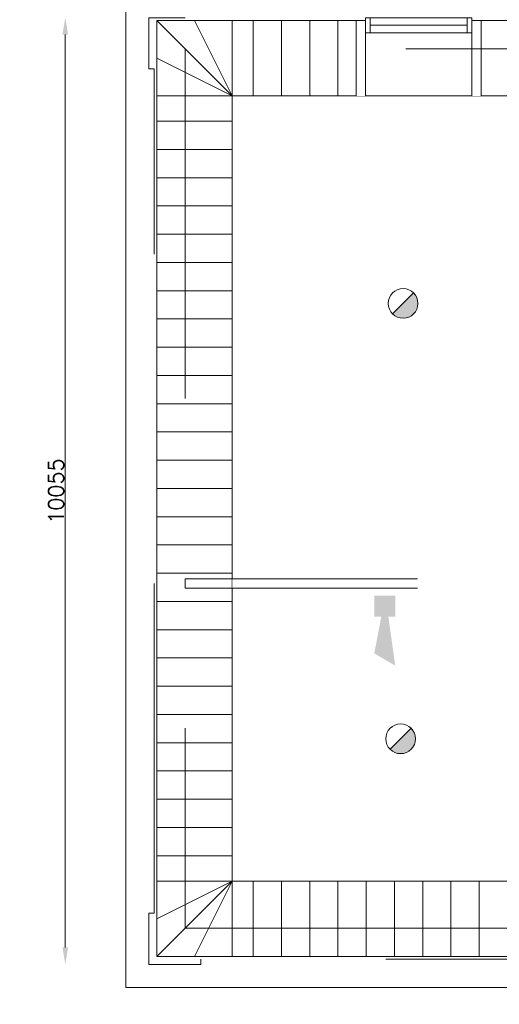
# Model space of a CAD drawing. Header units: millimetres. Extents: x -13022 to 1371524, y -38729 to 632593.
# Tile 174 of 256: x 964030 to 969124, y -12073 to -1617. Entities that reach past the tile are written whole.
import ezdxf

# ---------------------------------------------------------------- set-up
doc = ezdxf.new("R2010")
doc.units = ezdxf.units.MM
doc.header["$LTSCALE"] = 35
doc.set_wipeout_variables(frame=1)
doc.linetypes.add('DASHED', pattern=[200, 100, -100])
doc.linetypes.add('DIVIDE', pattern=[1250, 862.5, -112.5, 25, -112.5, 25, -112.5])
doc.layers.add('Al65----_beveiliging-inst', color=92, linetype='Continuous', lineweight=9)
doc.layers.add('brandveiligheid voorzieningen', color=10, linetype='Continuous', lineweight=9)
for name, color, linetype in [('LAYER102', 1, 'Continuous'), ('LAYER111', 7, 'Continuous'), ('LAYER22', 7, 'Continuous'), ('LAYER27', 7, 'Continuous'), ('LAYER28', 7, 'Continuous'), ('LAYER30', 7, 'Continuous')]:
    doc.layers.add(name, color=color, linetype=linetype)
doc.styles.get("Standard").update_dxf_attribs({"font": 'simplex.shx'})
doc.dimstyles.new('~R----C~', dxfattribs={"dimtxt": 162, "dimasz": 180, "dimexe": 0.18, "dimexo": 0.0625, "dimgap": 16.2, "dimtad": 1, "dimdec": 0, "dimzin": 0, "dimdsep": 46, "dimtxsty": 'Standard', "dimcen": 0.09, "dimse1": 1, "dimse2": 1, "dimclrd": 7, "dimadec": 0, "dimazin": 0, "dimtfac": 1, "dimtdec": 4, "dimtmove": 0, "dimatfit": 3, "dimfxl": 1, "dimtolj": 1, "dimtzin": 0, "dimlwd": 13, "dimarcsym": 0})

# ---------------------------------------------------------------- blocks, each defined once
blk = doc.blocks.new('*D172')
at = {"layer": 'Defpoints', "color": 0, "linetype": 'Continuous', "transparency": 16777216}
for p in [(964514, -1595), (965403, -1595), (965403, -11650)]:
    blk.add_point(p, dxfattribs=at)
at = {"layer": 'LAYER102', "color": 7, "linetype": 'Continuous', "lineweight": 13, "transparency": 16777216}
blk.add_line((964514, -11470), (964514, -1775), dxfattribs=at)
at = {"layer": 'LAYER102', "color": 7, "linetype": 'Continuous', "transparency": 16777216}
for points in [[(964484, -1775), (964544, -1775), (964514, -1595)], [(964484, -11470), (964544, -11470), (964514, -11650)]]:
    blk.add_solid(points, dxfattribs=at)
at = {"layer": 'LAYER102', "color": 0, "linetype": 'Continuous', "lineweight": 0, "transparency": 16777216, "insert": (964416, -6623), "char_height": 162, "attachment_point": 5, "rotation": 90}
blk.add_mtext('\\A1;10055', dxfattribs=at)
blk = doc.blocks.new('Brandmelder')
at = {"layer": 'brandveiligheid voorzieningen'}
blk.add_hatch(color=256, dxfattribs=at).paths.add_polyline_path([(76.62, -89.8, 0.198912), (75.85, -87.94), (72.13, -91.66, 0.668179)])
blk.add_line((72.13, -91.66), (75.85, -87.94), dxfattribs=at)
blk.add_circle((73.99, -89.8), 2.63, dxfattribs=at)
blk = doc.blocks.new('Signaalgever (akoestisch)')
at = {"layer": 'Al65----_beveiliging-inst', "color": 10, "linetype": 'Continuous'}
for points in [[(3.71, 0), (3.71, 3.71), (0, 0), (0, 3.71)], [(10.23, 0), (12.38, 3.71), (3.71, 1.24), (3.71, 2.48)]]:
    blk.add_solid(points, dxfattribs=at)

msp = doc.modelspace()

# ---------------------------------------------------------------- hatches: boundary and pattern name
at = {"layer": 'LAYER27', "linetype": 'Continuous', "lineweight": 13}
h = msp.add_hatch(dxfattribs=at)
h.set_pattern_fill('~A--G&P~', style=0, pattern_type=0)
h.set_pattern_definition([(90, (972210.1, -2076.5), (-300, 2e-14), [])])
h.paths.add_polyline_path([(972210.102, -2425.336), (966287.618, -2425.336), (966287.618, -1625.336), (967602.618, -1625.336), (967602.618, -2425.336), (968932.618, -2425.336), (968932.618, -1625.336), (970432.618, -1625.336), (970432.618, -2425.336), (972242.618, -2425.336), (972242.618, -1625.336), (974328.602, -1625.336), (974328.602, -2425.336), (975658.602, -2425.336), (975658.602, -1625.336), (978132.602, -1625.336), (978132.602, -2425.336)], flags=0)
h = msp.add_hatch(dxfattribs=at)
h.set_pattern_fill("~A--G'C3E~", style=0, pattern_type=0)
h.set_pattern_definition([(180, (965964.6, -6595.34), (-4e-14, -300), [])])
h.paths.add_polyline_path([(966287.618, -6595.336), (966287.618, -10765.336), (965487.618, -10765.336), (965487.618, -2425.336), (966287.618, -2425.336)], flags=0)
h = msp.add_hatch(dxfattribs=at)
h.set_pattern_fill('~A--G&P~', style=0, pattern_type=0)
h.set_pattern_definition([(90, (972210.1, -11032), (-300, 2e-14), [])])
h.paths.add_polyline_path([(972210.102, -11565.336), (966287.618, -11565.336), (966287.618, -10765.336), (978132.602, -10765.336), (978132.602, -11565.336)], flags=0)

# ---------------------------------------------------------------- linework, layer by layer
at = {"layer": 'LAYER102', "color": 7, "linetype": 'DASHED', "lineweight": 18}
msp.add_lwpolyline([(965787.602, -7655.336), (965787.602, -7555.336)], dxfattribs=at)
at = {"layer": 'LAYER22', "color": 7, "linetype": 'Continuous', "lineweight": 18}
for points in [[(965157.618, -11895.336), (965157.618, -1295.336), (970532.618, -1295.336), (970532.618, -1465.336), (972142.618, -1465.336), (972142.618, -1295.336), (979262.602, -1295.336), (979262.602, -11895.336)], [(965487.618, -11565.336), (965487.618, -1625.336), (967702.618, -1625.336), (967702.618, -1595.344), (968832.618, -1595.344), (968832.618, -1625.336), (970532.618, -1625.336), (970532.618, -1595.344), (972142.618, -1595.344), (972142.618, -1625.336), (974428.602, -1625.336), (974428.602, -1595.344), (975558.602, -1595.344), (975558.602, -1625.336), (978932.602, -1625.336), (978932.602, -4531.328), (978962.602, -4531.328), (978962.602, -5661.336), (978932.602, -5661.336), (978932.602, -8258.332), (978962.602, -8258.332), (978962.602, -9388.336), (978932.602, -9388.336), (978932.602, -11565.336)]]:
    msp.add_lwpolyline(points, close=True, dxfattribs=at)
for points in [[(965487.618, -1625.336), (966287.618, -2425.336)], [(965887.618, -1625.336), (966287.618, -2425.336)], [(966287.618, -2425.336), (966287.618, -1625.336)], [(967702.618, -1625.336), (967702.618, -2425.336)], [(968832.618, -1625.336), (968832.618, -2425.336)], [(965487.618, -2025.336), (966287.618, -2425.336)], [(966287.618, -2425.336), (965487.618, -2425.336)], [(966287.618, -10765.336), (965487.618, -10765.336)], [(965487.618, -11565.336), (966287.618, -10765.336)], [(965487.618, -11165.336), (966287.618, -10765.336)], [(965887.618, -11565.336), (966287.618, -10765.336)], [(966287.618, -10765.336), (966287.618, -11565.336)]]:
    msp.add_lwpolyline(points, dxfattribs=at)
at = {"layer": 'LAYER22', "color": 7, "linetype": 'DASHED', "lineweight": 18}
for points in [[(965487.618, -1625.336), (966287.618, -2425.336)], [(965887.618, -1625.336), (966287.618, -2425.336)], [(966287.618, -2425.336), (966287.618, -1625.336)], [(965487.618, -2025.336), (966287.618, -2425.336)], [(966287.618, -2425.336), (965487.618, -2425.336)], [(966287.618, -10765.336), (965487.618, -10765.336)], [(965487.618, -11565.336), (966287.618, -10765.336)], [(965487.618, -11165.336), (966287.618, -10765.336)], [(965887.618, -11565.336), (966287.618, -10765.336)], [(966287.618, -10765.336), (966287.618, -11565.336)]]:
    msp.add_lwpolyline(points, dxfattribs=at)
at = {"layer": 'LAYER22', "color": 7, "linetype": 'DIVIDE', "lineweight": 18}
msp.add_lwpolyline([(966287.618, -10765.336), (966287.618, -2425.336), (978132.602, -2425.336), (978132.602, -10765.336)], close=True, dxfattribs=at)
at = {"layer": 'LAYER28', "color": 7, "linetype": 'DASHED', "lineweight": 18}
for points in [[(965457.602, -2139.344), (965402.602, -2139.344), (965402.602, -1595.344), (965787.602, -1595.344)], [(965787.602, -1925.344), (965787.602, -2139.344)], [(965457.602, -11105.344), (965457.602, -2139.344)], [(965787.602, -2139.344), (965787.602, -11105.344)], [(965457.602, -11105.344), (965402.602, -11105.344), (965402.602, -11650.344), (965953.602, -11650.344), (965953.602, -11595.336)], [(965953.602, -11265.336), (965787.602, -11265.336), (965787.602, -11105.344)], [(965953.602, -11265.336), (978417.602, -11265.336)], [(978417.602, -11595.336), (965953.602, -11595.336)]]:
    msp.add_lwpolyline(points, dxfattribs=at)

# ---------------------------------------------------------------- block references
at = {"ltscale": 0.1, "xscale": 60, "yscale": 60, "zscale": 60, "rotation": 270}
msp.add_blockref('Signaalgever (akoestisch)', (967796.102, -7733.365), dxfattribs=at)
at = {"layer": 'Al65----_beveiliging-inst', "xscale": 60, "yscale": 60, "zscale": 60}
for p in [(963662.488, 758.137), (963636.631, -3865.525)]:
    msp.add_blockref('Brandmelder', p, dxfattribs=at)

# ---------------------------------------------------------------- texts
at = {"layer": 'LAYER102', "color": 7, "linetype": 'Continuous', "lineweight": 0, "char_height": 162, "attachment_point": 7, "line_spacing_factor": 1.333333}
for s, insert in [('\\pi-504.72;{\\fArial|b1|i0|c0|p34;\\H1.2346x;kantoor\\P\\pi-698.63;\\fArial|b0|i0|c0|p34;\\H0.81x;kantoorfunctie\\P\\pi-399.6;24,5 m2}', (1035083.994, -4098.179)), ('\\pi-504.72;{\\fArial|b1|i0|c0|p34;\\H1.2346x;kantoor\\P\\pi-698.63;\\fArial|b0|i0|c0|p34;\\H0.81x;kantoorfunctie\\P\\pi-399.6;23,8 m2}', (1041817.361, -4098.179)), ('\\pi-504.72;{\\fArial|b1|i0|c0|p34;\\H1.2346x;kantoor\\P\\pi-698.63;\\fArial|b0|i0|c0|p34;\\H0.81x;kantoorfunctie\\P\\pi-390.59;12,7 m2}', (1046871.633, -4072.919)), ('\\pi-435.69;{\\fArial|b1|i0|c0|p34;\\H1.2346x;opslag\\P\\pi-545.13;\\fArial|b0|i0|c0|p34;\\H0.81x;o.g. functie\\P\\pi-399.6;28,7 m2}', (1053336.477, -5609.253)), ('\\pi-1751.3;{\\fArial|b1|i0|c0|p34;\\H1.2346x;opslag + luchtbehandeling\\P\\pi-2018.9;geheel voorzien van watermist\\P\\pi-1560.9;\\fArial|b0|i0|c0|p34;\\H0.81x;o.g. functie + technische ruimte\\P\\pi-461.09;375,0 m2}', (1280881.667, -7112.351)), ('\\pi-742.15;{\\fArial|b0|i0|c0|p34;verkeersruimte\\P\\pi-390.58;15,8 m2}', (1050581.777, -8288.377)), ('\\pi-721.85;{\\fArial|b1|i0|c0|p34;\\H1.2346x;naai atelier\\fArial|b0|i0|c0|p34;\\H0.81x;\\P\\pi-748.91;industriefunctie\\P\\pi-453.52;126,3 m2}', (1039937.198, -9704.608)), ('\\pi-504.72;{\\fArial|b1|i0|c0|p34;\\H1.2346x;kantoor\\P\\pi-698.63;\\fArial|b0|i0|c0|p34;\\H0.81x;kantoorfunctie\\P\\pi-399.6;25,0 m2}', (1052005.477, -11345.253)), ('\\pi-329.89;{\\fArial|b1|i0|c0|p34;\\H1.2346x;toilet\\fArial|b0|i0|c0|p34;\\H0.81x;\\P\\pi-545.13;o.g. functie\\P\\pi-338.54;4,6 m2}', (1030005.181, -12031.414))]:
    msp.add_mtext(s, dxfattribs=dict(at, insert=insert))
at = {"layer": 'LAYER102', "color": 7, "linetype": 'Continuous', "lineweight": 0, "insert": (646967.933, -9805.398), "char_height": 315, "width": 3554.10039, "attachment_point": 7, "line_spacing_factor": 1.333333}
msp.add_mtext('\\pi1116.4;{\\fArial|b1|i0|c0|p34;Entree\\P\\pi842.58;Kantoren}', dxfattribs=at)

# ---------------------------------------------------------------- dimensions: what is measured, and where the dimension line sits
at = {"layer": 'LAYER102', "color": 7, "linetype": 'Continuous', "lineweight": 0}
dim = msp.add_linear_dim(base=(964513.602, -1595.344), p1=(965402.602, -11650.344), p2=(965402.602, -1595.344), angle=90, dimstyle='~R----C~', dxfattribs=at)
dim.commit()
dim.dimension.update_dxf_attribs({"geometry": '*D172', "text_midpoint": (964416.402, -6622.844)})

# ---------------------------------------------------------------- next in the draw order: wipeouts: each hides what was drawn before it
at = {"linetype": 'Continuous', "lineweight": 0}
for points in [[(967702.618, -2425.344), (967602.618, -2425.344), (967602.618, -1625.344), (967702.618, -1625.344)], [(968832.618, -1625.344), (968932.618, -1625.344), (968932.618, -2425.344), (968832.618, -2425.344)], [(968256.618, -7655.336), (968256.618, -7555.336), (970240.618, -7555.336), (970340.618, -7655.336)]]:
    msp.add_wipeout(points, dxfattribs=at).dxf.layer = 'LAYER111'

# ---------------------------------------------------------------- next in the draw order: linework, layer by layer
at = {"layer": 'LAYER102', "color": 7, "linetype": 'Continuous', "lineweight": 18}
for points in [[(967602.618, -2425.344), (967602.618, -1625.344)], [(967602.618, -1625.344), (967702.618, -1625.344)], [(967702.618, -1625.344), (967702.618, -2425.344)], [(968832.618, -2425.344), (968832.618, -1625.344)], [(968832.618, -1625.344), (968932.618, -1625.344)], [(968932.618, -1625.344), (968932.618, -2425.344)]]:
    msp.add_lwpolyline(points, dxfattribs=at)
at = {"layer": 'LAYER102', "color": 7, "linetype": 'DASHED', "lineweight": 18}
for points in [[(967602.618, -2425.344), (967602.618, -1625.344)], [(967602.618, -1625.344), (967702.618, -1625.344)], [(967702.618, -1625.344), (967702.618, -2425.344)], [(968832.618, -2425.344), (968832.618, -1625.344)], [(968832.618, -1625.344), (968932.618, -1625.344)], [(968932.618, -1625.344), (968932.618, -2425.344)]]:
    msp.add_lwpolyline(points, dxfattribs=at)
at = {"layer": 'LAYER22', "color": 7, "linetype": 'DASHED', "lineweight": 18}
for points in [[(967702.618, -1625.336), (967702.618, -2425.336)], [(968832.618, -1625.336), (968832.618, -2425.336)]]:
    msp.add_lwpolyline(points, dxfattribs=at)
at = {"layer": 'LAYER28', "color": 7, "linetype": 'DASHED', "lineweight": 18}
msp.add_lwpolyline([(978632.602, -1925.344), (965787.602, -1925.344)], dxfattribs=at)
at = {"layer": 'LAYER30', "color": 7, "linetype": 'Continuous', "lineweight": 18}
for points in [[(967702.618, -1755.344), (967752.618, -1755.344), (967752.618, -1595.344), (967702.618, -1595.344)], [(968782.618, -1755.344), (968832.618, -1755.344), (968832.618, -1595.344), (968782.618, -1595.344)]]:
    msp.add_lwpolyline(points, close=True, dxfattribs=at)
for points in [[(967752.618, -1675.344), (968782.618, -1675.344)], [(967752.618, -1755.344), (968782.618, -1755.344)]]:
    msp.add_lwpolyline(points, dxfattribs=at)

# ---------------------------------------------------------------- next in the draw order: wipeouts: each hides what was drawn before it
at = {"linetype": 'Continuous', "lineweight": 0}
msp.add_wipeout([(966287.618, -7655.336), (966287.618, -7555.336), (968256.618, -7555.336), (968256.618, -7655.336)], dxfattribs=at).dxf.layer = 'LAYER111'

# ---------------------------------------------------------------- next in the draw order: linework, layer by layer
at = {"layer": 'LAYER102', "color": 7, "linetype": 'DASHED', "lineweight": 18}
for points in [[(965787.602, -7555.336), (966287.618, -7555.336)], [(966287.618, -7555.336), (968256.618, -7555.336)], [(966287.618, -7655.336), (965787.602, -7655.336)], [(968256.618, -7655.336), (966287.618, -7655.336)]]:
    msp.add_lwpolyline(points, dxfattribs=at)
at = {"layer": 'LAYER102', "color": 7, "linetype": 'Continuous', "lineweight": 18}
for points in [[(966287.618, -7555.336), (968256.618, -7555.336)], [(968256.618, -7655.336), (966287.618, -7655.336)]]:
    msp.add_lwpolyline(points, dxfattribs=at)
at = {"layer": 'LAYER22', "color": 7, "linetype": 'DASHED', "lineweight": 18}
for points in [[(965157.618, -11895.336), (965157.618, -1295.336), (970532.618, -1295.336), (970532.618, -1465.336), (972142.618, -1465.336), (972142.618, -1295.336), (979262.602, -1295.336), (979262.602, -11895.336)], [(965487.618, -11565.336), (965487.618, -1625.336), (967702.618, -1625.336), (967702.618, -1595.344), (968832.618, -1595.344), (968832.618, -1625.336), (970532.618, -1625.336), (970532.618, -1595.344), (972142.618, -1595.344), (972142.618, -1625.336), (974428.602, -1625.336), (974428.602, -1595.344), (975558.602, -1595.344), (975558.602, -1625.336), (978932.602, -1625.336), (978932.602, -4531.328), (978962.602, -4531.328), (978962.602, -5661.336), (978932.602, -5661.336), (978932.602, -8258.332), (978962.602, -8258.332), (978962.602, -9388.336), (978932.602, -9388.336), (978932.602, -11565.336)]]:
    msp.add_lwpolyline(points, close=True, dxfattribs=at)

doc.saveas('drawing.dxf')
